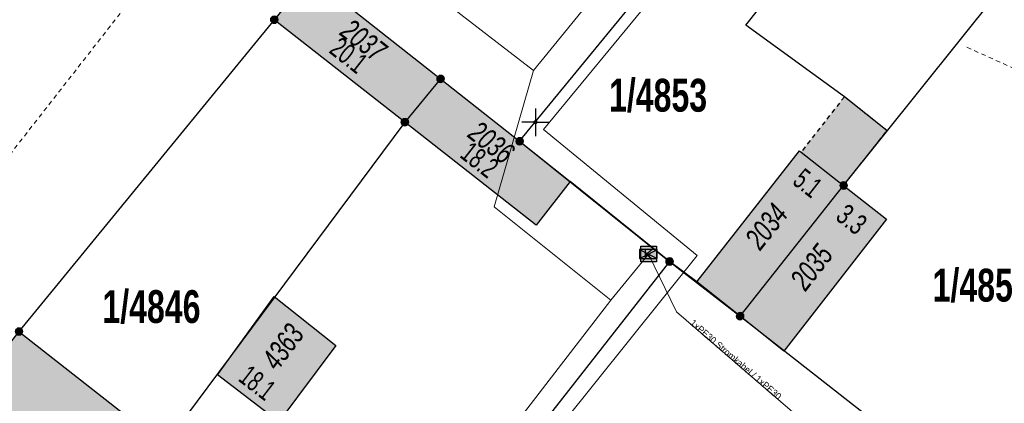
# Model space of a CAD drawing. Header units: metres. Extents: x 2695560 to 2696939, y 1260529 to 1262050.
# Tile 69 of 256: x 2695978 to 2696022, y 1260837 to 1260854. Entities that reach past the tile are written whole.
import ezdxf

# ---------------------------------------------------------------- set-up
doc = ezdxf.new("R2010")
doc.units = ezdxf.units.M
doc.linetypes.add('AUSGEZOGEN', pattern=[0])
doc.linetypes.add('VERDECKT2_S2', pattern=[0.36, 0.2, -0.16])
for name, color, linetype in [('XR$1$AV_Flächen (EO)', 7, 'AUSGEZOGEN'), ('XR$1$AV_Gebäudeflächen (BB)', 7, 'AUSGEZOGEN'), ('XR$1$AV_Gebäudeflächen (EO)', 7, 'AUSGEZOGEN'), ('XR$1$AV_Grenzpunkte', 7, 'AUSGEZOGEN'), ('XR$1$AV_Grundstück-Nr.', 7, 'AUSGEZOGEN'), ('XR$1$AV_Haus-Nr.', 7, 'AUSGEZOGEN'), ('XR$1$AV_Koordinatennetzpunkte', 7, 'AUSGEZOGEN'), ('XR$1$AV_Linien (BB)', 7, 'AUSGEZOGEN'), ('XR$1$AV_Versicherung-Nr.', 7, 'AUSGEZOGEN'), ('XR$1$Liegenschaftsgrenzen', 7, 'AUSGEZOGEN'), ('XR$1$PFAV', 255, 'AUSGEZOGEN'), ('XR$1$PFWFM', 255, 'AUSGEZOGEN'), ('XR$1$TV_LK_KNOTEN', 92, 'AUSGEZOGEN')]:
    doc.layers.add(name, color=color, linetype=linetype)
for name, color, linetype, lineweight in [('XR$2$ABW-Linie-R-ungenau', 4, 'VERDECKT2_S2', 18), ('XR$2$KOM-Linie-U-genau', 91, 'AUSGEZOGEN', 18), ('XR$2$KOM-Punkt-U', 91, 'AUSGEZOGEN', 18), ('XR$2$WEI-Text', 59, 'AUSGEZOGEN', 18)]:
    doc.layers.add(name, color=color, linetype=linetype, lineweight=lineweight)
doc.styles.add('ARIAL', font='arial.ttf')
doc.styles.add('TXT', font='txt')

# ---------------------------------------------------------------- blocks, each defined once
blk = doc.blocks.new('BAV15')
at = {"layer": 'XR$1$PFAV', "transparency": 33554687}
blk.add_hatch(color=7, dxfattribs=at).paths.add_polyline_path([(0.5, 0), (0.49, 0.1), (0.46, 0.2), (0.41, 0.29), (0.34, 0.36), (0.26, 0.42), (0.17, 0.47), (0.08, 0.49), (-0.03, 0.5), (-0.13, 0.48), (-0.22, 0.45), (-0.31, 0.4), (-0.38, 0.33), (-0.44, 0.24), (-0.48, 0.15), (-0.5, 0.05), (-0.5, -0.05), (-0.48, -0.15), (-0.44, -0.24), (-0.38, -0.33), (-0.31, -0.4), (-0.22, -0.45), (-0.13, -0.48), (-0.03, -0.5), (0.08, -0.49), (0.17, -0.47), (0.26, -0.42), (0.34, -0.36), (0.41, -0.29), (0.46, -0.2), (0.49, -0.1)])
at = {"color": 7, "transparency": 33554687}
for start, end in [(90, 270), (270, 90)]:
    blk.add_arc((0, 0), 0.5, start, end, dxfattribs=at)
at = {"layer": 'XR$1$PFAV', "transparency": 33554687}
blk.add_circle((0, 0), 0.5, dxfattribs=at)
blk = doc.blocks.new('BAV2041')
at = {"color": 7, "transparency": 33554687}
for p, q in [((0, 0.5), (0, 0.05)), ((-0.05, 0), (-0.5, 0)), ((0.05, 0), (0.5, 0)), ((0, -0.05), (0, -0.5))]:
    blk.add_line(p, q, dxfattribs=at)
blk.add_circle((0, 0), 0.05, dxfattribs=at)
for start, end in [(90, 270), (270, 90)]:
    blk.add_arc((0, 0), 0.05, start, end, dxfattribs=at)
blk = doc.blocks.new('BTV1')
at = {"layer": 'XR$1$PFWFM', "transparency": 33554687}
blk.add_hatch(color=7, dxfattribs=at).paths.add_polyline_path([(-0.5, 0.5), (-0.5, -0.5), (0.5, -0.5), (0.5, 0.5)])
at = {"color": 92, "transparency": 33554687}
for p, q in [((-0.219, 0.321), (-0.219, -0.298)), ((-0.208, -0.05), (0.23, 0.31)), ((-0.159, 0.001), (0.192, -0.283))]:
    blk.add_line(p, q, dxfattribs=at)
blk.add_polyline3d([(-0.5, 0.5, 0.993), (0.5, 0.5, 0.993), (0.5, -0.5, 0.993), (-0.5, -0.5, 0.993)], close=True, dxfattribs=at)
blk = doc.blocks.new('KOM-BAUWERK-U')
at = {"layer": 'XR$2$KOM-Punkt-U', "linetype": 'AUSGEZOGEN', "lineweight": 25, "transparency": 33554687}
blk.add_polyline3d([(-400, -200, 2500), (400, -200, 2500), (400, 200, 2500), (-400, 200, 2500)], close=True, dxfattribs=at)
for points in [[(-400, 200, 2500), (0, 0, 2500), (400, -200, 2500)], [(-400, -200, 2500), (0, 0, 2500), (400, 200, 2500)]]:
    blk.add_polyline3d(points, dxfattribs=at)

msp = doc.modelspace()

# ---------------------------------------------------------------- hatches: boundary and pattern name
at = {"layer": 'XR$1$AV_Gebäudeflächen (BB)', "true_color": 0xd2d2d2, "transparency": 33554687}
for points in [[(2695992.54, 1260855.01), (2695990.75, 1260856.42), (2695989.14, 1260854.45), (2695995.05, 1260849.81), (2695996.67, 1260851.77)], [(2695996.67, 1260851.77), (2695995.05, 1260849.81), (2696001, 1260845.155), (2696002.532, 1260847.127), (2696000.25, 1260848.95)], [(2696010.23, 1260841.04), (2696014.92, 1260846.95), (2696012.991, 1260848.461), (2696012.92, 1260848.517), (2696008.27, 1260842.598)], [(2696014.92, 1260846.95), (2696010.23, 1260841.04), (2696012.21, 1260839.462), (2696016.857, 1260845.424)], [(2695986.566, 1260838.39), (2695989.339, 1260836.255), (2695991.922, 1260839.715), (2695989.132, 1260841.923)], [(2695977.58, 1260840.34), (2695971.14, 1260832.17), (2695977.72, 1260827.03), (2695984.16, 1260835.19)]]:
    msp.add_hatch(color=254, dxfattribs=at).paths.add_polyline_path(points)
at = {"layer": 'XR$1$AV_Gebäudeflächen (EO)', "true_color": 0xebebeb, "transparency": 33554687}
msp.add_hatch(color=7, dxfattribs=at).paths.add_polyline_path([(2696012.991, 1260848.461), (2696014.92, 1260846.95), (2696016.887, 1260849.428), (2696014.952, 1260850.964)])

# ---------------------------------------------------------------- linework, layer by layer
at = {"layer": 'XR$1$AV_Flächen (EO)', "color": 7, "linetype": 'AUSGEZOGEN', "transparency": 33554687}
msp.add_line((2696012.991, 1260848.461), (2696014.92, 1260846.95), dxfattribs=at)
at = {"layer": 'XR$1$AV_Flächen (EO)', "color": 7, "linetype": 'VERDECKT2_S2', "transparency": 33554687}
msp.add_lwpolyline([(2696014.92, 1260846.95), (2696016.887, 1260849.428), (2696014.952, 1260850.964), (2696012.991, 1260848.461)], dxfattribs=at)
at = {"layer": 'XR$1$AV_Linien (BB)', "color": 7, "linetype": 'AUSGEZOGEN', "transparency": 33554687}
for p, q in [((2696000.25, 1260848.95), (2696022.77, 1260876.44)), ((2695992.54, 1260855.01), (2695996.67, 1260851.77)), ((2695995.05, 1260849.81), (2695989.14, 1260854.45)), ((2695996.67, 1260851.77), (2695995.05, 1260849.81)), ((2695996.67, 1260851.77), (2696000.25, 1260848.95)), ((2696000.25, 1260848.95), (2696002.532, 1260847.127)), ((2696010.23, 1260841.04), (2696014.92, 1260846.95)), ((2696010.23, 1260841.04), (2696008.27, 1260842.598)), ((2695977.58, 1260840.34), (2695984.16, 1260835.19))]:
    msp.add_line(p, q, dxfattribs=at)
for points in [[(2696014.92, 1260846.95), (2696016.887, 1260849.428), (2696014.952, 1260850.964), (2696010.492, 1260854.199), (2696017.418, 1260862.924)], [(2696002.532, 1260847.127), (2696001, 1260845.155), (2695995.05, 1260849.81)], [(2696008.27, 1260842.598), (2696012.92, 1260848.517), (2696012.991, 1260848.461), (2696014.92, 1260846.95)], [(2696008.27, 1260842.598), (2696007.04, 1260843.51), (2696002.532, 1260847.127)], [(2696014.92, 1260846.95), (2696016.857, 1260845.424), (2696012.21, 1260839.462), (2696010.23, 1260841.04)]]:
    msp.add_lwpolyline(points, dxfattribs=at)
msp.add_lwpolyline([(2695986.566, 1260838.39), (2695989.132, 1260841.923), (2695991.922, 1260839.715), (2695989.339, 1260836.255), (2695986.566, 1260838.39)], close=True, dxfattribs=at)
at = {"layer": 'XR$1$Liegenschaftsgrenzen', "color": 7, "linetype": 'AUSGEZOGEN', "transparency": 33554687}
for p, q in [((2696000.25, 1260848.95), (2696022.77, 1260876.44)), ((2695996.67, 1260851.77), (2696000.25, 1260848.95)), ((2696000.25, 1260848.95), (2696007.04, 1260843.51)), ((2696007.04, 1260843.51), (2695984.75, 1260815.09)), ((2696007.04, 1260843.51), (2696010.23, 1260841.04)), ((2696010.23, 1260841.04), (2696020.42, 1260833.08))]:
    msp.add_line(p, q, dxfattribs=at)
for points in [[(2696010.23, 1260841.04), (2696014.92, 1260846.95), (2696023.63, 1260857.82), (2696029.47, 1260865.03), (2696032.4, 1260868.55)], [(2695990.75, 1260856.42), (2695989.14, 1260854.45), (2695977.58, 1260840.34), (2695971.14, 1260832.17), (2695968.01, 1260828.22)], [(2695990.75, 1260856.42), (2695992.54, 1260855.01), (2695996.67, 1260851.77)], [(2695996.67, 1260851.77), (2695995.05, 1260849.81), (2695984.16, 1260835.19), (2695977.72, 1260827.03), (2695974.59, 1260823.05)]]:
    msp.add_lwpolyline(points, dxfattribs=at)
at = {"layer": 'XR$2$ABW-Linie-R-ungenau', "linetype": 'VERDECKT2_S2', "transparency": 33554687}
for p, q in [((2695984.377, 1260857.568), (2695974.338, 1260844.728)), ((2696027.253, 1260850.166), (2696020.503, 1260853.203))]:
    msp.add_line(p, q, dxfattribs=at)
at = {"layer": 'XR$2$KOM-Linie-U-genau', "linetype": 'AUSGEZOGEN', "transparency": 33554687}
for p, q in [((2696013.145, 1260867.214), (2696000.874, 1260852.157)), ((2696007.811, 1260857.351), (2696001.327, 1260849.478)), ((2696001.327, 1260849.478), (2696008.283, 1260843.789)), ((2696008.283, 1260843.789), (2695997.327, 1260830.12)), ((2696004.376, 1260841.763), (2696006.082, 1260843.85)), ((2696004.376, 1260841.763), (2695995.388, 1260830.12))]:
    msp.add_line(p, q, dxfattribs=at)
for points in [[(2696000.874, 1260852.157), (2695981.531, 1260867.058), (2695979.136, 1260865.139), (2695973.475, 1260864.927), (2695960.158, 1260874.767)], [(2696004.376, 1260841.763), (2695999.093, 1260845.977), (2696000.874, 1260852.157)], [(2696006.082, 1260843.85), (2696007.347, 1260841.232), (2696018.958, 1260831.238), (2696020.339, 1260830.12)]]:
    msp.add_lwpolyline(points, dxfattribs=at)

# ---------------------------------------------------------------- block references
at = {"layer": 'XR$1$AV_Grenzpunkte', "color": 7, "linetype": 'AUSGEZOGEN', "lineweight": -3, "transparency": 33554687, "xscale": 0.3249999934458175, "yscale": 0.3249999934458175}
for p in [(2695989.14, 1260854.45), (2695996.67, 1260851.77), (2695995.05, 1260849.81), (2696000.25, 1260848.95), (2696014.92, 1260846.95), (2696007.04, 1260843.51), (2696010.23, 1260841.04), (2695977.58, 1260840.34)]:
    msp.add_blockref('BAV15', p, dxfattribs=at)
at = {"layer": 'XR$1$AV_Koordinatennetzpunkte', "color": 7, "linetype": 'AUSGEZOGEN', "lineweight": -3, "transparency": 33554687, "xscale": 1.25, "yscale": 1.25}
msp.add_blockref('BAV2041', (2696000.97, 1260849.81), dxfattribs=at)
at = {"layer": 'XR$1$TV_LK_KNOTEN', "color": 92, "linetype": 'AUSGEZOGEN', "lineweight": -3, "transparency": 33554687, "xscale": 0.7000000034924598, "yscale": 0.7000000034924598}
msp.add_blockref('BTV1', (2696006.089, 1260843.851), dxfattribs=at)
at = {"layer": 'XR$2$KOM-Punkt-U', "color": 91, "linetype": 'AUSGEZOGEN', "lineweight": 18, "transparency": 33554687, "xscale": 0.001, "yscale": 0.001, "zscale": 0.001, "rotation": 360}
msp.add_blockref('KOM-BAUWERK-U', (2696006.082, 1260843.85), dxfattribs=at)

# ---------------------------------------------------------------- texts
at = {"layer": 'XR$1$AV_Grundstück-Nr.', "color": 7, "transparency": 33554687, "char_height": 1.48491, "width": 4.98214, "attachment_point": 5, "style": 'ARIAL'}
for s, insert in [('\\A1;{\\fArial|i0|b1;\\H1.484908;\\W0.700000;\\C7;1/4853}\\P', (2696006.517, 1260851.011)), ('\\A1;{\\fArial|i0|b1;\\H1.484908;\\W0.700000;\\C7;1/4852}\\P', (2696021.17, 1260842.419)), ('\\A1;{\\fArial|i0|b1;\\H1.484908;\\W0.700000;\\C7;1/4846}\\P', (2695983.577, 1260841.45))]:
    msp.add_mtext(s, dxfattribs=dict(at, insert=insert))
at = {"layer": 'XR$1$AV_Haus-Nr.', "color": 7, "transparency": 33554687, "style": 'ARIAL'}
for s, insert, char_height, width, attachment_point, rotation in [('\\W0.66;20.1', (2695992.221, 1260852.464), 0.92968, 2.03566, 8, 321.8643), ('\\W0.66;18.2', (2695998.142, 1260847.735), 0.92968, 2.03566, 8, 321.9624), ('\\W0.64;5.1', (2696013.586, 1260847.426), 0.9297, 1.5135, 2, 321.9156), ('\\W0.70;3.3', (2696015.573, 1260845.787), 0.9297, 1.59357, 2, 321.7707), ('\\W0.63;18.1', (2695988.086, 1260837.649), 0.92968, 1.96781, 8, 322.4061)]:
    msp.add_mtext(s, dxfattribs=dict(at, insert=insert, char_height=char_height, width=width, attachment_point=attachment_point, rotation=rotation))
at = {"layer": 'XR$1$AV_Versicherung-Nr.', "color": 7, "transparency": 33554687, "char_height": 0.96842, "width": 2.46457, "attachment_point": 5, "style": 'ARIAL'}
for s, insert, rotation in [('\\A1;{\\fArial|i1|b0;\\H0.968418;\\W0.700000;\\C7;2037}\\P', (2695993.181, 1260853.513), 321.8643), ('\\A1;{\\fArial|i1|b0;\\H0.968418;\\W0.700000;\\C7;2036}\\P', (2695998.969, 1260848.898), 321.9624), ('\\A1;{\\fArial|i1|b0;\\H0.968418;\\W0.700000;\\C7;2034}\\P', (2696011.427, 1260845.099), 51.5655), ('\\A1;{\\fArial|i1|b0;\\H0.968418;\\W0.700000;\\C7;2035}\\P', (2696013.467, 1260843.253), 52.0659), ('\\A1;{\\fArial|i1|b0;\\H0.968418;\\W0.700000;\\C7;4363}\\P', (2695989.526, 1260839.652), 53.2575)]:
    msp.add_mtext(s, dxfattribs=dict(at, insert=insert, rotation=rotation))
at = {"layer": 'XR$2$WEI-Text', "transparency": 33554687, "insert": (2696007.934, 1260840.683), "char_height": 0.3, "width": 7.48333, "attachment_point": 7, "rotation": 319.3, "style": 'TXT'}
msp.add_mtext('\\W1.00;1xPE30\\~Stromkabel\\~/\\~1xPE30', dxfattribs=at)

doc.saveas('drawing.dxf')
